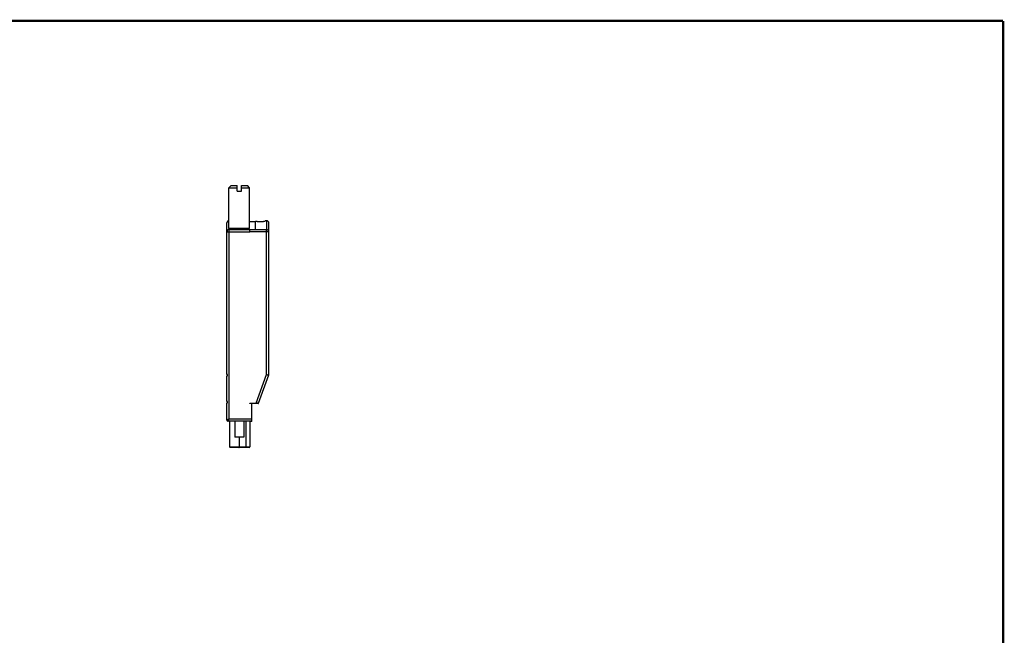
# Model space of a CAD drawing. Header units: inches. Extents: x 0.2 to 16.8, y 0.1 to 10.8.
# Tile 11 of 11: x 8.2 to 16.8, y 5.4 to 10.8. Entities that reach past the tile are written whole.
import ezdxf

# ---------------------------------------------------------------- set-up
doc = ezdxf.new("R2010")
doc.units = ezdxf.units.IN
doc.header["$LTSCALE"] = 0.935
doc.header["$MEASUREMENT"] = 0
doc.layers.get('0').update_dxf_attribs({"linetype": 'CONTINUOUS'})

msp = doc.modelspace()

# ---------------------------------------------------------------- linework, layer by layer
at = {"color": 7, "linetype": 'CONTINUOUS'}
for p, q in [((10.0479, 9.3135), (10.0676, 9.3332)), ((10.0479, 8.966), (10.0479, 9.3135)), ((10.0479, 9.3135), (10.1177, 9.3135)), ((10.0676, 9.3332), (10.1177, 9.3332)), ((10.1177, 9.2859), (10.1177, 9.3332)), ((10.1571, 9.2859), (10.1571, 9.3332)), ((10.1571, 9.3332), (10.2072, 9.3332)), ((10.1571, 9.3135), (10.2269, 9.3135)), ((10.2269, 9.3135), (10.2072, 9.3332)), ((10.2269, 8.966), (10.2269, 9.3135)), ((10.1177, 9.2859), (10.1571, 9.2859)), ((10.0303, 7.6982), (10.0303, 9.0112)), ((10.0597, 8.9542), (10.0479, 8.966)), ((10.0479, 8.966), (10.2269, 8.966)), ((10.0503, 7.3142), (10.0503, 8.9636)), ((10.0503, 8.9542), (10.2753, 8.9542)), ((10.2151, 8.9542), (10.2269, 8.966)), ((10.2269, 9.0235), (10.2553, 9.0235)), ((10.2283, 8.934), (10.2283, 8.9542)), ((10.2283, 8.9522), (10.3733, 8.9522)), ((10.2753, 9.0219), (10.2753, 8.9522)), ((10.3614, 9.0262), (10.3614, 9.0292)), ((10.3733, 9.0292), (10.3614, 9.0292)), ((10.3733, 9.0292), (10.3733, 8.9522)), ((10.3933, 7.6942), (10.3933, 9.0092)), ((10.0303, 8.9342), (10.2283, 8.9342)), ((10.3733, 8.9322), (10.2283, 8.9322)), ((10.3733, 7.6977), (10.3733, 8.9322)), ((10.0353, 7.6982), (10.0303, 7.6982)), ((10.0303, 7.6882), (10.0353, 7.6882)), ((10.0303, 7.4642), (10.0303, 7.6882)), ((10.0353, 7.6882), (10.0353, 7.6982)), ((10.2831, 7.4499), (10.3733, 7.6977)), ((10.304, 7.4489), (10.3933, 7.6942)), ((10.0353, 7.4642), (10.0303, 7.4642)), ((10.0303, 7.4542), (10.0353, 7.4542)), ((10.0303, 7.302), (10.0303, 7.4542)), ((10.0353, 7.4542), (10.0353, 7.4642)), ((10.2283, 7.4499), (10.2831, 7.4499)), ((10.2283, 7.4469), (10.2283, 7.4499)), ((10.3012, 7.4469), (10.2283, 7.4469)), ((10.2461, 7.2922), (10.2461, 7.4469)), ((10.2831, 7.4499), (10.2831, 7.4469)), ((10.2461, 7.2942), (10.0382, 7.2942)), ((10.0503, 7.3142), (10.2461, 7.3142)), ((10.0538, 7.2942), (10.0538, 7.0727)), ((10.098, 7.2942), (10.098, 7.1566)), ((10.1768, 7.2942), (10.1768, 7.1566)), ((10.1955, 7.0727), (10.1955, 7.2942)), ((10.2289, 7.2942), (10.2289, 7.0727)), ((10.2309, 7.2922), (10.2309, 7.2942)), ((10.2461, 7.2922), (10.2309, 7.2922)), ((10.1768, 7.1566), (10.098, 7.1566)), ((10.1361, 7.1566), (10.1361, 7.0727)), ((10.0538, 7.0727), (10.2289, 7.0727)), ((10.223, 7.0668), (10.0597, 7.0668))]:
    msp.add_line(p, q, dxfattribs=at)
at = {"color": 7, "linetype": 'CONTINUOUS', "const_width": 0.02}
for points in [[(16.75, 10.7586), (0.25, 10.7586)], [(16.75, 0.2586), (16.75, 10.7586)]]:
    msp.add_lwpolyline(points, dxfattribs=at)
at = {"color": 7, "linetype": 'CONTINUOUS'}
for centre, radius, start, end in [((10.0503, 9.0112), 0.02, 96.99346, 180), ((10.0503, 8.9342), 0.02, 90, 180), ((10.3733, 9.0092), 0.02, 0, 90), ((10.3733, 8.9322), 0.02, 0, 90), ((10.3012, 7.4499), 0.003, 270, 340), ((10.0382, 7.302), 0.00787, 180, 270), ((10.0597, 7.0727), 0.00591, 180, 270), ((10.223, 7.0727), 0.00591, 270, 360)]:
    msp.add_arc(centre, radius, start, end, dxfattribs=at)
for points, knots in [([(10.2553, 9.0235), (10.2571, 9.0235), (10.2604, 9.0235), (10.2651, 9.0233), (10.2691, 9.0231), (10.2724, 9.0228), (10.274, 9.0225), (10.2753, 9.0222), (10.2753, 9.0219)], [0, 0, 0, 0, 0.256259, 0.495154, 0.700697, 0.859164, 0.960229, 1, 1, 1, 1]), ([(10.2928, 9.0215), (10.2912, 9.0215), (10.2883, 9.0215), (10.2841, 9.0213), (10.2806, 9.0211), (10.2778, 9.0208), (10.2766, 9.0205), (10.2759, 9.0204)], [0, 0, 0, 0, 0.27437, 0.524471, 0.736181, 0.897601, 1, 1, 1, 1]), ([(10.2928, 9.0215), (10.2974, 9.0216), (10.3063, 9.0217), (10.3193, 9.0221), (10.331, 9.0226), (10.3412, 9.0233), (10.3493, 9.024), (10.3559, 9.0246), (10.3589, 9.0254), (10.3614, 9.0257), (10.3614, 9.0262)], [0, 0, 0, 0, 0.200316, 0.389481, 0.561523, 0.710949, 0.832776, 0.923012, 0.978974, 1, 1, 1, 1]), ([(10.3733, 8.9322), (10.3733, 8.9339), (10.3733, 8.9372), (10.3733, 8.942), (10.3733, 8.946), (10.3733, 8.9491), (10.3733, 8.9511), (10.3733, 8.9519), (10.3733, 8.9522)], [0, 0, 0, 0, 0.259627, 0.501559, 0.708764, 0.867658, 0.966706, 1, 1, 1, 1]), ([(10.2283, 8.9342), (10.2283, 8.934), (10.2283, 8.9337), (10.2283, 8.9333), (10.2283, 8.9332)], [0, 0, 0, 0, 0.505468, 1, 1, 1, 1]), ([(10.3933, 8.9322), (10.3931, 8.9322), (10.3922, 8.9322), (10.3903, 8.9322), (10.3872, 8.9322), (10.3831, 8.9322), (10.3784, 8.9322), (10.3751, 8.9322), (10.3733, 8.9322)], [0, 0, 0, 0, 0.033293, 0.132342, 0.291236, 0.498441, 0.740373, 1, 1, 1, 1]), ([(10.3733, 7.6977), (10.3751, 7.6974), (10.3784, 7.6968), (10.3832, 7.696), (10.3872, 7.6952), (10.3903, 7.6947), (10.3922, 7.6944), (10.3931, 7.6942), (10.3933, 7.6942)], [0, 0, 0, 0, 0.260684, 0.503067, 0.710056, 0.867801, 0.966446, 1, 1, 1, 1]), ([(10.304, 7.4489), (10.3038, 7.4489), (10.3029, 7.4489), (10.301, 7.449), (10.2978, 7.4492), (10.2935, 7.4494), (10.2885, 7.4496), (10.285, 7.4498), (10.2831, 7.4499)], [0, 0, 0, 0, 0.032209, 0.127975, 0.283143, 0.489619, 0.73445, 1, 1, 1, 1]), ([(10.0503, 7.3142), (10.0488, 7.3135), (10.0457, 7.3122), (10.0413, 7.3098), (10.0374, 7.3074), (10.0343, 7.3053), (10.0321, 7.3036), (10.0309, 7.3026), (10.0304, 7.3022), (10.0303, 7.302)], [0, 0, 0, 0, 0.213586, 0.433984, 0.635789, 0.799172, 0.91389, 0.979399, 1, 1, 1, 1]), ([(10.0382, 7.2942), (10.0382, 7.2942), (10.0382, 7.2942), (10.0383, 7.2943), (10.0385, 7.2944), (10.0386, 7.2946), (10.0389, 7.2949), (10.0392, 7.2953), (10.0398, 7.2959), (10.0405, 7.2968), (10.0412, 7.2979), (10.0421, 7.299), (10.043, 7.3004), (10.0439, 7.3018), (10.0449, 7.3033), (10.0458, 7.305), (10.0471, 7.3073), (10.0484, 7.3097), (10.0495, 7.3122), (10.0501, 7.3135), (10.0503, 7.3142)], [0, 0, 0, 0, 0.001471, 0.006538, 0.014753, 0.025931, 0.039892, 0.056456, 0.096677, 0.145266, 0.201246, 0.263726, 0.331819, 0.404698, 0.481756, 0.562438, 0.646196, 0.820583, 0.909958, 1, 1, 1, 1]), ([(10.1336, 7.0668), (10.1339, 7.0668), (10.1345, 7.0671), (10.1352, 7.068), (10.1357, 7.0693), (10.136, 7.0709), (10.1361, 7.0721), (10.1361, 7.0727)], [0, 0, 0, 0, 0.120328, 0.279545, 0.486764, 0.732791, 1, 1, 1, 1]), ([(10.193, 7.0668), (10.1933, 7.0668), (10.1939, 7.0671), (10.1946, 7.068), (10.1951, 7.0693), (10.1955, 7.0709), (10.1955, 7.0721), (10.1955, 7.0727)], [0, 0, 0, 0, 0.120328, 0.279545, 0.486764, 0.732791, 1, 1, 1, 1])]:
    msp.add_open_spline(points, degree=3, knots=knots, dxfattribs=at)
for points in [[(10.2283, 8.9332), (10.2283, 8.933), (10.2283, 8.9328), (10.2283, 8.9327)], [(10.2283, 8.9327), (10.2283, 8.9325), (10.2283, 8.9323), (10.2283, 8.9322)]]:
    msp.add_open_spline(points, degree=3, dxfattribs=at)

doc.saveas('drawing.dxf')
